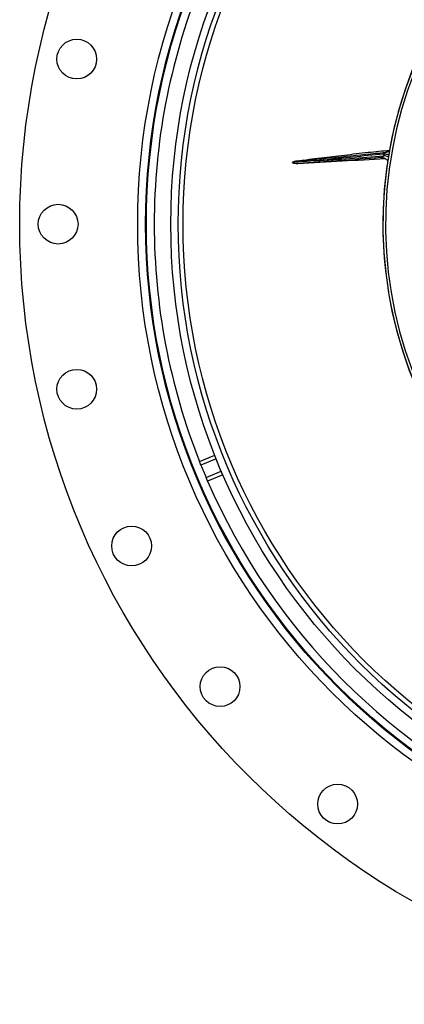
# Model space of a CAD drawing. Header units: millimetres. Extents: x 3239 to 9129, y 3304 to 9194.
# Tile 1 of 12: x 3239 to 4689, y 3304 to 7021. Entities that reach past the tile are written whole.
import ezdxf

# ---------------------------------------------------------------- set-up
doc = ezdxf.new("R2010")
doc.units = ezdxf.units.MM
doc.header["$LTSCALE"] = 5

msp = doc.modelspace()

# ---------------------------------------------------------------- linework, layer by layer
at = {"color": 7, "linetype": 'Continuous', "lineweight": 25}
for p, q in [((4612.6, 6507.4), (4613.6, 6513.9)), ((3916.7, 5353.4), (3974.4, 5377.3)), ((4005, 5303.4), (3947.3, 5279.4))]:
    msp.add_line(p, q, dxfattribs=at)
at = {"color": 8, "linetype": 'Continuous', "lineweight": 25}
for p, q in [((3980, 5363.3), (3922.2, 5339.4)), ((3941.4, 5293.2), (3999.1, 5317.1))]:
    msp.add_line(p, q, dxfattribs=at)
at = {"color": 7, "linetype": 'Continuous', "lineweight": 25}
for centre, radius in [((6183.6, 6249.1), 2945), ((6183.6, 6249.1), 2500), ((6183.6, 6249.1), 2470), ((6183.6, 6249.1), 2467), ((6183.6, 6249.1), 2375), ((6183.6, 6249.1), 2346.9), ((6183.6, 6249.1), 2328.7), ((3453.8, 6872.1), 75), ((3383.6, 6249.1), 75), ((3453.8, 5626), 75), ((3660.9, 5034.2), 75), ((3994.5, 4503.3), 75), ((4437.9, 4059.9), 75)]:
    msp.add_circle(centre, radius, dxfattribs=at)
for centre, radius, start, end in [((6183.6, 6249.1), 1575, 273.774, 266.226), ((6183.6, 6249.1), 1565, 273.8174, 266.1826), ((6183.6, 6249.1), 2437.5, 158.4403, 180), ((6183.6, 6249.1), 1575, 157.5, 266.226), ((4615.7, 6549), 28.9, 275.8495, 304.7959), ((4603.2, 6471), 29.3, 63.2677, 94.536), ((6183.6, 6249.1), 2437.5, 180, 201.5597), ((6183.6, 6249.1), 2437.5, 201.9123, 203.0877), ((6183.6, 6249.1), 2437.5, 203.4403, 246.5597)]:
    msp.add_arc(centre, radius, start, end, dxfattribs=at)
at = {"color": 8, "linetype": 'Continuous', "lineweight": 25}
for centre, radius, start, end in [((4570.2, 6251.6), 259.3, 76.8048, 80.5967), ((4571.3, 6264.5), 253, 76.4638, 80.3601)]:
    msp.add_arc(centre, radius, start, end, dxfattribs=at)
at = {"color": 7, "linetype": 'Continuous', "lineweight": 25}
for points, knots in [([(4285.4, 6488.7), (4315.1, 6492.1), (4374.5, 6498.9), (4463.6, 6510.1), (4549.9, 6520.3), (4606.7, 6525.7), (4633.7, 6528.2)], [0, 0, 0, 0, 0.256026, 0.512059, 0.768089, 1, 1, 1, 1]), ([(4285.4, 6488.7), (4310.1, 6490.5), (4359.5, 6494.3), (4458.2, 6504), (4544.5, 6513.3), (4606.3, 6519.1), (4618.7, 6520.2)], [0, 0, 0, 0, 0.2220693, 0.4441472, 0.8884277, 1, 1, 1, 1]), ([(4613.6, 6513.9), (4602.6, 6512.9), (4554.1, 6508.3), (4468.1, 6499.1), (4393.2, 6492), (4355.7, 6488.4)], [0, 0, 0, 0, 0.12849, 0.564247, 1, 1, 1, 1]), ([(4600.9, 6500.2), (4601.2, 6500.3), (4601.6, 6500.4), (4602.4, 6500.7), (4602.8, 6501), (4604.2, 6501.6), (4605.2, 6502.2), (4607.2, 6503.5), (4608.3, 6504.2), (4610.4, 6505.7), (4611.5, 6506.5), (4612.6, 6507.4)], [0, 0, 0, 0, 0.125, 0.125, 0.25, 0.25, 0.5, 0.5, 0.75, 0.75, 1, 1, 1, 1]), ([(4613.6, 6513.9), (4614.5, 6514.6), (4615.8, 6515.7), (4617.3, 6517.2), (4618.1, 6518.1), (4618.6, 6518.8), (4619, 6519.5), (4619, 6519.9), (4618.9, 6520.2), (4618.7, 6520.2), (4618.7, 6520.2)], [0, 0, 0, 0, 0.308679, 0.465673, 0.555203, 0.658302, 0.745851, 0.857733, 0.929927, 1, 1, 1, 1]), ([(4268, 6481.8), (4268.1, 6482), (4268.1, 6482.5), (4268.8, 6483.4), (4270.9, 6485.1), (4276.5, 6487.3), (4281.8, 6488.1), (4285.4, 6488.7)], [0, 0, 0, 0, 0.0300687, 0.0779142, 0.1665321, 0.4479787, 1, 1, 1, 1]), ([(4355.7, 6488.4), (4341.1, 6487.2), (4326.5, 6486.1), (4297.3, 6483.9), (4282.7, 6482.8), (4268, 6481.8)], [0, 0, 0, 0, 0.5, 0.5, 1, 1, 1, 1]), ([(4287.7, 6477.3), (4283.6, 6477.2), (4278.7, 6477.1), (4272.9, 6478.3), (4270.7, 6479.1), (4269.2, 6480), (4268.4, 6480.7), (4268.1, 6481.3), (4268, 6481.7), (4268, 6481.8)], [0, 0, 0, 0, 0.571751, 0.702655, 0.837494, 0.900992, 0.952018, 0.983582, 1, 1, 1, 1]), ([(4600.9, 6500.2), (4548.7, 6495.7), (4496.5, 6492), (4418.2, 6486.6), (4392.1, 6484.8), (4352.9, 6482.1), (4339.9, 6481.2), (4313.8, 6479.3), (4300.7, 6478.3), (4287.7, 6477.3)], [0, 0, 0, 0, 0.5, 0.5, 0.75, 0.75, 0.875, 0.875, 1, 1, 1, 1]), ([(4617.9, 6496.3), (4563.5, 6492.9), (4453.5, 6486.1), (4343.3, 6480.2), (4287.7, 6477.3)], [0, 0, 0, 0, 0.494528, 1, 1, 1, 1]), ([(4616.3, 6497.1), (4617, 6496.8), (4619.4, 6495.7), (4622.8, 6492.9), (4625.9, 6489.7), (4627.1, 6487.7), (4627.5, 6487)], [0, 0, 0, 0, 0.138304, 0.504586, 0.84081, 1, 1, 1, 1]), ([(3922.2, 5339.4), (3921.9, 5340.3), (3921.2, 5341.9), (3920.1, 5344.7), (3918.8, 5348), (3917.3, 5351.9), (3916.7, 5353.3), (3916.7, 5353.3), (3916.7, 5353.4)], [0, 0, 0, 0, 0.074488, 0.14861, 0.275873, 0.500914, 0.923768, 1, 1, 1, 1]), ([(3947.3, 5279.4), (3947.2, 5279.7), (3947, 5280.2), (3945.6, 5283.3), (3944.4, 5286.1), (3942.9, 5289.6), (3942, 5291.8), (3941.5, 5293), (3941.4, 5293.2)], [0, 0, 0, 0, 0.420918, 0.590409, 0.800304, 0.888884, 0.978269, 1, 1, 1, 1])]:
    msp.add_open_spline(points, degree=3, knots=knots, dxfattribs=at)
msp.add_open_spline([(4355.7, 6488.4), (4441.4, 6494.4), (4527.1, 6499.8), (4612.6, 6507.4)], degree=3, dxfattribs=at)
at = {"color": 8, "linetype": 'Continuous', "lineweight": 25}
for points, knots in [([(4618.7, 6520.2), (4621.6, 6522.2), (4625.6, 6525), (4631.8, 6526.4), (4633.4, 6526.8)], [0, 0, 0, 0, 0.740683, 1, 1, 1, 1]), ([(4617.5, 6497.2), (4614.8, 6497.7), (4607.9, 6498.8), (4603.5, 6499.7), (4600.9, 6500.2)], [0, 0, 0, 0, 0.394859, 1, 1, 1, 1])]:
    msp.add_open_spline(points, degree=3, knots=knots, dxfattribs=at)

doc.saveas('drawing.dxf')
